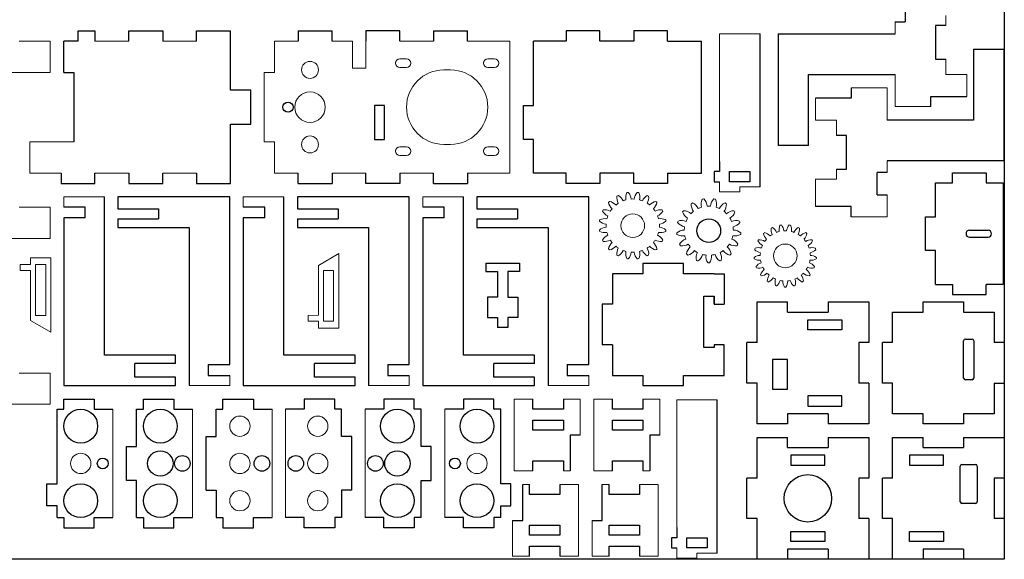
# Model space of a CAD drawing. Header units: millimetres. Extents: x 0 to 1180, y 0 to 381.
# Tile 5 of 6: x 889 to 1180, y 1 to 160. Entities that reach past the tile are written whole.
import ezdxf

# ---------------------------------------------------------------- set-up
doc = ezdxf.new("R2010")
doc.units = ezdxf.units.MM

msp = doc.modelspace()

# ---------------------------------------------------------------- linework, layer by layer
for p, q in [((1180, 380.77), (1180, 1.77)), ((1150.73, 165.93), (1150.73, 159.43)), ((1147.73, 159.43), (1150.73, 159.43)), ((1162.73, 158.43), (1159.73, 158.43)), ((1159.73, 158.43), (1159.73, 148.43)), ((906.5, 153.77), (906.5, 156.77)), ((906.5, 156.77), (911.5, 156.77)), ((911.5, 156.77), (911.5, 153.77)), ((921.5, 153.77), (921.5, 156.77)), ((921.5, 156.77), (931.5, 156.77)), ((931.5, 156.77), (931.5, 153.77)), ((941.5, 153.77), (941.5, 156.77)), ((941.5, 156.77), (951.5, 156.77)), ((951.5, 139.27), (951.5, 156.77)), ((971.5, 156.77), (981.5, 156.77)), ((971.5, 156.77), (971.5, 153.77)), ((981.5, 153.77), (981.5, 156.77)), ((991.5, 156.77), (991.5, 153.77)), ((1001.5, 156.77), (991.5, 156.77)), ((1001.5, 153.77), (1001.5, 156.77)), ((1011.5, 156.77), (1021.5, 156.77)), ((1011.5, 156.77), (1011.5, 153.77)), ((1021.5, 153.77), (1021.5, 156.77)), ((1050.6, 156.77), (1050.6, 153.77)), ((1060.6, 156.77), (1050.6, 156.77)), ((1060.6, 153.77), (1060.6, 156.77)), ((1070.6, 156.77), (1070.6, 153.77)), ((1080.6, 156.77), (1070.6, 156.77)), ((1080.6, 153.77), (1080.6, 156.77)), ((1107.89, 110.74), (1107.89, 155.94)), ((1113.23, 155.93), (1113.23, 122.93)), ((1113.23, 155.93), (1147.73, 155.93)), ((902.3, 144.53), (902.3, 153.77)), ((906.5, 153.77), (902.3, 153.77)), ((1041, 134.77), (1041, 153.77)), ((1050.6, 153.77), (1041, 153.77)), ((1070.6, 153.77), (1060.6, 153.77)), ((1080.6, 153.77), (1090.6, 153.77)), ((1090.6, 114.77), (1090.6, 153.77)), ((1170.93, 151.43), (1170.93, 130.43)), ((1170.93, 151.43), (1179.93, 151.43)), ((1179.93, 118.43), (1179.93, 151.43)), ((1159.73, 148.43), (1162.73, 148.43)), ((902.3, 144.53), (905.3, 144.53)), ((905.3, 144.53), (905.3, 124.01)), ((1122.23, 143.93), (1147.73, 143.93)), ((1122.23, 122.93), (1122.23, 143.93)), ((1134.83, 139.93), (1134.83, 136.93)), ((957.5, 139.27), (951.5, 139.27)), ((957.5, 129.27), (957.5, 139.27)), ((1134.83, 136.93), (1124.23, 136.93)), ((1158.33, 134.43), (1158.33, 137.43)), ((1158.33, 137.43), (1168.93, 137.43)), ((997, 134.77), (994, 134.77)), ((994, 134.77), (994, 124.77)), ((997, 124.77), (997, 134.77)), ((1038, 124.77), (1038, 134.77)), ((1038, 134.77), (1041, 134.77)), ((951.5, 111.77), (951.5, 129.27)), ((951.5, 129.27), (957.5, 129.27)), ((1170.93, 130.43), (1145.43, 130.43)), ((1133.43, 125.93), (1130.43, 125.93)), ((1133.43, 115.93), (1133.43, 125.93)), ((994, 124.77), (997, 124.77)), ((1041, 124.77), (1038, 124.77)), ((1041, 114.77), (1041, 124.77)), ((1122.23, 122.93), (1113.23, 122.93)), ((1095.89, 118.24), (1095.89, 115.24)), ((1179.93, 118.43), (1145.43, 118.43)), ((901.5, 114.77), (901.5, 111.77)), ((911.5, 111.77), (911.5, 114.77)), ((921.5, 114.77), (921.5, 111.77)), ((931.5, 111.77), (931.5, 114.77)), ((941.5, 114.77), (941.5, 111.77)), ((971.5, 111.77), (971.5, 114.77)), ((981.5, 114.77), (981.5, 111.77)), ((991.5, 111.77), (991.5, 114.77)), ((1001.5, 114.77), (1001.5, 111.77)), ((1011.5, 111.77), (1011.5, 114.77)), ((1021.5, 114.77), (1021.5, 111.77)), ((1050.6, 114.77), (1041, 114.77)), ((1050.6, 111.77), (1050.6, 114.77)), ((1060.6, 114.77), (1060.6, 111.77)), ((1070.6, 114.77), (1060.6, 114.77)), ((1070.6, 111.77), (1070.6, 114.77)), ((1080.6, 114.77), (1080.6, 111.77)), ((1080.6, 114.77), (1090.6, 114.77)), ((1095.89, 115.24), (1094.34, 115.24)), ((1094.34, 115.24), (1094.34, 112.24)), ((1098.89, 115.24), (1104.89, 115.24)), ((1098.89, 112.24), (1098.89, 115.24)), ((1104.89, 115.24), (1104.89, 112.24)), ((1130.43, 115.93), (1133.43, 115.93)), ((1145.43, 114.93), (1142.43, 114.93)), ((1142.43, 108.43), (1142.43, 114.93)), ((1164.69, 111.91), (1164.69, 114.91)), ((1164.69, 114.91), (1174.69, 114.91)), ((1174.69, 114.91), (1174.69, 111.91)), ((901.5, 111.77), (911.5, 111.77)), ((921.5, 111.77), (931.5, 111.77)), ((941.5, 111.77), (951.5, 111.77)), ((971.5, 111.77), (981.5, 111.77)), ((1001.5, 111.77), (991.5, 111.77)), ((1011.5, 111.77), (1021.5, 111.77)), ((1060.6, 111.77), (1050.6, 111.77)), ((1080.6, 111.77), (1070.6, 111.77)), ((1094.34, 112.24), (1095.89, 112.24)), ((1104.89, 112.24), (1098.89, 112.24)), ((1159.69, 111.91), (1164.69, 111.91)), ((1159.69, 101.91), (1159.69, 111.91)), ((1174.69, 111.91), (1179.69, 111.91)), ((1179.69, 111.91), (1179.69, 81.91)), ((914.3, 61.07), (914.3, 107.77)), ((951.3, 107.77), (918.3, 107.77)), ((918.3, 107.77), (918.3, 104.27)), ((951.3, 58.27), (951.3, 107.77)), ((967.3, 61.07), (967.3, 107.77)), ((1004.3, 107.77), (971.3, 107.77)), ((971.3, 107.77), (971.3, 104.27)), ((1004.3, 58.27), (1004.3, 107.77)), ((1020.3, 61.07), (1020.3, 107.77)), ((1057.3, 107.77), (1024.3, 107.77)), ((1024.3, 107.77), (1024.3, 104.27)), ((1057.3, 58.27), (1057.3, 107.77)), ((1142.43, 108.43), (1145.43, 108.43)), ((908.65, 104.77), (902.3, 104.77)), ((908.65, 101.57), (908.65, 104.77)), ((961.65, 104.77), (955.3, 104.77)), ((961.65, 101.57), (961.65, 104.77)), ((1014.65, 104.77), (1008.3, 104.77)), ((1014.65, 101.57), (1014.65, 104.77)), ((1134.83, 104.93), (1124.23, 104.93)), ((1134.83, 101.93), (1134.83, 104.93)), ((918.3, 104.27), (930.3, 104.27)), ((930.3, 104.27), (930.3, 101.27)), ((971.3, 104.27), (983.3, 104.27)), ((983.3, 104.27), (983.3, 101.27)), ((1024.3, 104.27), (1036.3, 104.27)), ((1036.3, 104.27), (1036.3, 101.27)), ((1156.69, 91.91), (1156.69, 101.91)), ((1156.69, 101.91), (1159.69, 101.91)), ((908.65, 101.57), (902.3, 101.57)), ((902.3, 101.57), (902.3, 52.07)), ((918.3, 101.27), (918.3, 98.77)), ((918.3, 101.27), (930.3, 101.27)), ((961.65, 101.57), (955.3, 101.57)), ((955.3, 101.57), (955.3, 52.07)), ((971.3, 101.27), (971.3, 98.77)), ((971.3, 101.27), (983.3, 101.27)), ((1014.65, 101.57), (1008.3, 101.57)), ((1008.3, 101.57), (1008.3, 52.07)), ((1024.3, 101.27), (1024.3, 98.77)), ((1024.3, 101.27), (1036.3, 101.27)), ((918.3, 98.77), (939.3, 98.77)), ((939.3, 98.77), (939.3, 52.07)), ((971.3, 98.77), (992.3, 98.77)), ((992.3, 98.77), (992.3, 52.07)), ((1024.3, 98.77), (1045.3, 98.77)), ((1045.3, 98.77), (1045.3, 52.07)), ((1169.69, 97.91), (1175.19, 97.91)), ((1169.69, 95.91), (1175.19, 95.91)), ((1159.69, 91.91), (1156.69, 91.91)), ((1159.69, 81.91), (1159.69, 91.91)), ((1026.87, 88.21), (1036.87, 88.21)), ((1026.87, 88.21), (1026.87, 85.71)), ((1036.87, 88.21), (1036.87, 85.71)), ((1073.3, 88.07), (1073.3, 85.07)), ((1085.3, 88.07), (1073.3, 88.07)), ((1085.3, 85.07), (1085.3, 88.07)), ((1026.87, 85.71), (1030.37, 85.71)), ((1030.37, 85.71), (1030.37, 78.21)), ((1033.37, 85.71), (1033.37, 78.21)), ((1036.87, 85.71), (1033.37, 85.71)), ((1064.3, 85.07), (1064.3, 76.07)), ((1073.3, 85.07), (1064.3, 85.07)), ((1094.3, 85.07), (1085.3, 85.07)), ((1094.3, 85.07), (1097.3, 85.07)), ((1097.3, 85.07), (1097.3, 76.07)), ((1159.69, 81.91), (1164.69, 81.91)), ((1164.69, 81.91), (1164.69, 78.91)), ((1179.69, 81.91), (1174.69, 81.91)), ((1174.69, 78.91), (1174.69, 81.91)), ((1164.69, 78.91), (1174.69, 78.91)), ((1030.37, 78.21), (1027.37, 78.21)), ((1027.37, 78.21), (1027.37, 72.21)), ((1033.37, 78.21), (1036.37, 78.21)), ((1036.37, 78.21), (1036.37, 72.21)), ((1061.3, 76.07), (1061.3, 64.07)), ((1064.3, 76.07), (1061.3, 76.07)), ((1091.3, 63.27), (1091.3, 78.47)), ((1091.3, 78.47), (1094.3, 78.47)), ((1094.3, 76.07), (1094.3, 78.47)), ((1094.3, 78.47), (1094.3, 76.07)), ((1094.3, 76.07), (1097.3, 76.07)), ((1107, 64.77), (1107, 76.77)), ((1107, 76.77), (1116, 76.77)), ((1116, 73.77), (1116, 76.77)), ((1128, 76.77), (1140, 76.77)), ((1128, 76.77), (1128, 73.77)), ((1140, 76.77), (1140, 64.77)), ((1156, 73.77), (1156, 76.77)), ((1156, 76.77), (1168, 76.77)), ((1168, 76.77), (1168, 73.77)), ((1116, 73.77), (1128, 73.77)), ((1147, 64.77), (1147, 73.77)), ((1147, 73.77), (1156, 73.77)), ((1168, 73.77), (1177, 73.77)), ((1177, 73.77), (1177, 64.77)), ((1027.37, 72.21), (1030.37, 72.21)), ((1030.37, 72.21), (1030.37, 69.21)), ((1036.37, 72.21), (1033.37, 72.21)), ((1033.37, 72.21), (1033.37, 69.21)), ((1122, 68.52), (1122, 71.52)), ((1122, 71.52), (1132, 71.52)), ((1132, 71.52), (1132, 68.52)), ((1033.37, 69.21), (1030.37, 69.21)), ((1132, 68.52), (1122, 68.52)), ((1064.3, 64.07), (1061.3, 64.07)), ((1064.3, 64.07), (1064.3, 55.07)), ((1097.3, 64.07), (1094.3, 64.07)), ((1094.3, 64.07), (1094.3, 63.27)), ((1097.3, 55.07), (1097.3, 64.07)), ((1104, 52.77), (1104, 64.77)), ((1107, 64.77), (1104, 64.77)), ((1137, 64.77), (1137, 52.77)), ((1140, 64.77), (1137, 64.77)), ((1144, 52.77), (1144, 64.77)), ((1147, 64.77), (1144, 64.77)), ((1168, 54.27), (1168, 65.27)), ((1168.5, 65.77), (1170.5, 65.77)), ((1171, 65.27), (1171, 54.27)), ((1180, 64.77), (1177, 64.77)), ((1180, 64.77), (1180, 52.77)), ((935.3, 61.07), (914.3, 61.07)), ((935.3, 58.57), (935.3, 61.07)), ((988.3, 61.07), (967.3, 61.07)), ((988.3, 58.57), (988.3, 61.07)), ((1041.3, 61.07), (1020.3, 61.07)), ((1041.3, 58.57), (1041.3, 61.07)), ((1094.3, 63.27), (1091.3, 63.27)), ((923.3, 54.57), (923.3, 58.57)), ((935.3, 58.57), (923.3, 58.57)), ((944.95, 58.27), (951.3, 58.27)), ((944.95, 58.27), (944.95, 55.07)), ((976.3, 54.57), (976.3, 58.57)), ((988.3, 58.57), (976.3, 58.57)), ((997.95, 58.27), (1004.3, 58.27)), ((997.95, 58.27), (997.95, 55.07)), ((1029.3, 54.57), (1029.3, 58.57)), ((1041.3, 58.57), (1029.3, 58.57)), ((1050.95, 58.27), (1057.3, 58.27)), ((1050.95, 58.27), (1050.95, 55.07)), ((1111.6, 59.77), (1111.6, 50.97)), ((1116, 59.77), (1111.6, 59.77)), ((1116, 50.97), (1116, 59.77)), ((935.3, 54.57), (923.3, 54.57)), ((935.3, 52.07), (935.3, 54.57)), ((944.95, 55.07), (951.3, 55.07)), ((988.3, 54.57), (976.3, 54.57)), ((988.3, 52.07), (988.3, 54.57)), ((997.95, 55.07), (1004.3, 55.07)), ((1041.3, 54.57), (1029.3, 54.57)), ((1041.3, 52.07), (1041.3, 54.57)), ((1050.95, 55.07), (1057.3, 55.07)), ((1064.3, 55.07), (1073.3, 55.07)), ((1073.3, 55.07), (1073.3, 52.07)), ((1085.3, 55.07), (1094.3, 55.07)), ((1085.3, 52.07), (1085.3, 55.07)), ((1094.3, 55.07), (1097.3, 55.07)), ((1107, 52.77), (1104, 52.77)), ((1107, 40.77), (1107, 52.77)), ((1140, 52.77), (1137, 52.77)), ((1140, 52.77), (1140, 40.77)), ((1147, 52.77), (1144, 52.77)), ((1147, 43.77), (1147, 52.77)), ((1170.5, 53.77), (1168.5, 53.77)), ((1177, 52.77), (1177, 43.77)), ((1177, 52.77), (1180, 52.77)), ((902.3, 52.07), (935.3, 52.07)), ((955.3, 52.07), (988.3, 52.07)), ((1008.3, 52.07), (1041.3, 52.07)), ((1073.3, 52.07), (1085.3, 52.07)), ((1111.6, 50.97), (1116, 50.97)), ((902.3, 45.07), (902.3, 48.07)), ((902.3, 48.07), (911.3, 48.07)), ((911.3, 48.07), (911.3, 45.07)), ((925.8, 45.07), (925.8, 48.07)), ((925.8, 48.07), (934.8, 48.07)), ((934.8, 48.07), (934.8, 45.07)), ((949.3, 45.07), (949.3, 48.07)), ((949.3, 48.07), (958.3, 48.07)), ((958.3, 48.07), (958.3, 45.07)), ((982.3, 48.07), (973.3, 48.07)), ((973.3, 48.07), (973.3, 45.07)), ((982.3, 45.07), (982.3, 48.07)), ((1005.8, 48.07), (996.8, 48.07)), ((996.8, 48.07), (996.8, 45.07)), ((1005.8, 45.07), (1005.8, 48.07)), ((1029.3, 48.07), (1020.3, 48.07)), ((1020.3, 48.07), (1020.3, 45.07)), ((1029.3, 45.07), (1029.3, 48.07)), ((1040.8, 45.07), (1040.8, 48.07)), ((1049.8, 48.07), (1049.8, 45.07)), ((1064.3, 45.07), (1064.3, 48.07)), ((1073.3, 48.07), (1073.3, 45.07)), ((1095.26, 2.61), (1095.26, 47.81)), ((1122, 49.02), (1122, 46.02)), ((1132, 49.02), (1122, 49.02)), ((1132, 46.02), (1132, 49.02)), ((900.3, 45.07), (902.3, 45.07)), ((900.3, 23.07), (900.3, 45.07)), ((911.3, 45.07), (916.8, 45.07)), ((923.8, 45.07), (925.8, 45.07)), ((923.8, 34.07), (923.8, 45.07)), ((934.8, 45.07), (940.3, 45.07)), ((947.3, 45.07), (949.3, 45.07)), ((947.3, 36.99), (947.3, 45.07)), ((958.3, 45.07), (963.8, 45.07)), ((973.3, 45.07), (967.8, 45.07)), ((984.3, 45.07), (982.3, 45.07)), ((984.3, 36.99), (984.3, 45.07)), ((996.8, 45.07), (991.3, 45.07)), ((1007.8, 45.07), (1005.8, 45.07)), ((1007.8, 34.07), (1007.8, 45.07)), ((1020.3, 45.07), (1014.8, 45.07)), ((1031.3, 45.07), (1029.3, 45.07)), ((1031.3, 23.07), (1031.3, 45.07)), ((1049.8, 45.07), (1040.8, 45.07)), ((1073.3, 45.07), (1064.3, 45.07)), ((1128, 43.77), (1116, 43.77)), ((1116, 43.77), (1116, 40.77)), ((1122, 46.02), (1132, 46.02)), ((1128, 43.77), (1128, 40.77)), ((1156, 43.77), (1147, 43.77)), ((1156, 40.77), (1156, 43.77)), ((1168, 43.77), (1168, 40.77)), ((1177, 43.77), (1168, 43.77)), ((1040.8, 38.87), (1040.8, 41.87)), ((1040.8, 41.87), (1049.8, 41.87)), ((1049.8, 41.87), (1049.8, 38.87)), ((1064.3, 38.87), (1064.3, 41.87)), ((1064.3, 41.87), (1073.3, 41.87)), ((1073.3, 41.87), (1073.3, 38.87)), ((1116, 40.77), (1107, 40.77)), ((1140, 40.77), (1128, 40.77)), ((1168, 40.77), (1156, 40.77)), ((1049.8, 38.87), (1040.8, 38.87)), ((1073.3, 38.87), (1064.3, 38.87)), ((944.3, 21.14), (944.3, 36.99)), ((944.3, 36.99), (947.3, 36.99)), ((987.3, 36.99), (984.3, 36.99)), ((987.3, 21.14), (987.3, 36.99)), ((1054.8, 37.47), (1051.8, 37.47)), ((1051.8, 37.47), (1051.8, 26.87)), ((1078.3, 37.47), (1075.3, 37.47)), ((1075.3, 37.47), (1075.3, 26.87)), ((1107, 24.77), (1107, 36.77)), ((1107, 36.77), (1116, 36.77)), ((1116, 33.77), (1116, 36.77)), ((1128, 36.77), (1140, 36.77)), ((1128, 36.77), (1128, 33.77)), ((1140, 36.77), (1140, 24.77)), ((1147, 24.77), (1147, 36.77)), ((1147, 36.77), (1156, 36.77)), ((1156, 33.77), (1156, 36.77)), ((1168, 36.77), (1180, 36.77)), ((1168, 36.77), (1168, 33.77)), ((1180, 36.77), (1180, 24.77)), ((920.8, 24.07), (920.8, 34.07)), ((920.8, 34.07), (923.8, 34.07)), ((1010.8, 34.07), (1007.8, 34.07)), ((1010.8, 24.07), (1010.8, 34.07)), ((1116, 33.77), (1128, 33.77)), ((1156, 33.77), (1168, 33.77)), ((1040.8, 26.87), (1040.8, 29.87)), ((1040.8, 29.87), (1049.8, 29.87)), ((1049.8, 29.87), (1049.8, 26.87)), ((1064.3, 26.87), (1064.3, 29.87)), ((1064.3, 29.87), (1073.3, 29.87)), ((1073.3, 29.87), (1073.3, 26.87)), ((1127, 31.52), (1117, 31.52)), ((1117, 31.52), (1117, 28.52)), ((1127, 28.52), (1127, 31.52)), ((1162, 31.52), (1152, 31.52)), ((1152, 31.52), (1152, 28.52)), ((1162, 28.52), (1162, 31.52)), ((1117, 28.52), (1127, 28.52)), ((1152, 28.52), (1162, 28.52)), ((1167, 17.77), (1167, 28.27)), ((1167.5, 28.77), (1171.5, 28.77)), ((1172, 28.27), (1172, 17.77)), ((923.8, 24.07), (920.8, 24.07)), ((923.8, 13.07), (923.8, 24.07)), ((1007.8, 13.07), (1007.8, 24.07)), ((1007.8, 24.07), (1010.8, 24.07)), ((1104, 12.77), (1104, 24.77)), ((1107, 24.77), (1104, 24.77)), ((1137, 24.77), (1137, 12.77)), ((1140, 24.77), (1137, 24.77)), ((1144, 12.77), (1144, 24.77)), ((1147, 24.77), (1144, 24.77)), ((1177, 24.77), (1177, 12.77)), ((1180, 24.77), (1177, 24.77)), ((897.3, 16.57), (897.3, 23.07)), ((897.3, 23.07), (900.3, 23.07)), ((944.3, 21.14), (947.3, 21.14)), ((947.3, 21.14), (947.3, 13.07)), ((987.3, 21.14), (984.3, 21.14)), ((984.3, 21.14), (984.3, 13.07)), ((1034.3, 23.07), (1031.3, 23.07)), ((1034.3, 16.57), (1034.3, 23.07)), ((1037.8, 12.27), (1037.8, 22.87)), ((1039.8, 19.87), (1039.8, 22.87)), ((1048.8, 22.87), (1048.8, 19.87)), ((1061.3, 12.27), (1061.3, 22.87)), ((1063.3, 19.87), (1063.3, 22.87)), ((1072.3, 22.87), (1072.3, 19.87)), ((1048.8, 19.87), (1039.8, 19.87)), ((1072.3, 19.87), (1063.3, 19.87)), ((900.3, 16.57), (897.3, 16.57)), ((900.3, 13.07), (900.3, 16.57)), ((1031.3, 13.07), (1031.3, 16.57)), ((1031.3, 16.57), (1034.3, 16.57)), ((1171.5, 17.27), (1167.5, 17.27)), ((900.3, 13.07), (902.3, 13.07)), ((902.3, 13.07), (902.3, 10.07)), ((911.3, 10.07), (911.3, 13.07)), ((911.3, 13.07), (916.8, 13.07)), ((923.8, 13.07), (925.8, 13.07)), ((925.8, 13.07), (925.8, 10.07)), ((934.8, 10.07), (934.8, 13.07)), ((934.8, 13.07), (940.3, 13.07)), ((947.3, 13.07), (949.3, 13.07)), ((949.3, 13.07), (949.3, 10.07)), ((958.3, 10.07), (958.3, 13.07)), ((958.3, 13.07), (963.8, 13.07)), ((973.3, 13.07), (967.8, 13.07)), ((973.3, 10.07), (973.3, 13.07)), ((984.3, 13.07), (982.3, 13.07)), ((982.3, 13.07), (982.3, 10.07)), ((996.8, 13.07), (991.3, 13.07)), ((996.8, 10.07), (996.8, 13.07)), ((1007.8, 13.07), (1005.8, 13.07)), ((1005.8, 13.07), (1005.8, 10.07)), ((1020.3, 13.07), (1014.8, 13.07)), ((1020.3, 10.07), (1020.3, 13.07)), ((1031.3, 13.07), (1029.3, 13.07)), ((1029.3, 13.07), (1029.3, 10.07)), ((1034.8, 12.27), (1037.8, 12.27)), ((1058.3, 12.27), (1061.3, 12.27)), ((1107, 12.77), (1104, 12.77)), ((1107, 0.77), (1107, 12.77)), ((1140, 12.77), (1137, 12.77)), ((1140, 12.77), (1140, 0.77)), ((1147, 12.77), (1144, 12.77)), ((1147, 0.77), (1147, 12.77)), ((1180, 12.77), (1177, 12.77)), ((1180, 12.77), (1180, 0.77)), ((902.3, 10.07), (911.3, 10.07)), ((925.8, 10.07), (934.8, 10.07)), ((949.3, 10.07), (958.3, 10.07)), ((982.3, 10.07), (973.3, 10.07)), ((1005.8, 10.07), (996.8, 10.07)), ((1029.3, 10.07), (1020.3, 10.07)), ((1039.8, 7.87), (1039.8, 10.87)), ((1039.8, 10.87), (1048.8, 10.87)), ((1048.8, 10.87), (1048.8, 7.87)), ((1063.3, 7.87), (1063.3, 10.87)), ((1063.3, 10.87), (1072.3, 10.87)), ((1072.3, 10.87), (1072.3, 7.87)), ((1083.26, 10.11), (1083.26, 7.11)), ((1117, 6.02), (1117, 9.02)), ((1117, 9.02), (1127, 9.02)), ((1127, 9.02), (1127, 6.02)), ((1152, 6.02), (1152, 9.02)), ((1152, 9.02), (1162, 9.02)), ((1162, 9.02), (1162, 6.02)), ((1048.8, 7.87), (1039.8, 7.87)), ((1072.3, 7.87), (1063.3, 7.87)), ((1083.26, 7.11), (1081.71, 7.11)), ((1081.71, 7.11), (1081.71, 4.11)), ((1086.26, 7.11), (1092.26, 7.11)), ((1086.26, 4.11), (1086.26, 7.11)), ((1092.26, 7.11), (1092.26, 4.11)), ((1127, 6.02), (1117, 6.02)), ((1162, 6.02), (1152, 6.02)), ((1039.8, 1.67), (1039.8, 4.67)), ((1039.8, 4.67), (1048.8, 4.67)), ((1048.8, 4.67), (1048.8, 1.67)), ((1063.3, 1.67), (1063.3, 4.67)), ((1063.3, 4.67), (1072.3, 4.67)), ((1072.3, 4.67), (1072.3, 1.67)), ((1081.71, 4.11), (1083.26, 4.11)), ((1092.26, 4.11), (1086.26, 4.11)), ((1128, 3.77), (1116, 3.77)), ((1116, 3.77), (1116, 0.77)), ((1128, 3.77), (1128, 0.77)), ((1168, 3.77), (1156, 3.77)), ((1156, 3.77), (1156, 0.77)), ((1168, 3.77), (1168, 0.77)), ((1179, 0.77), (700, 0.77)), ((1116, 0.77), (1107, 0.77)), ((1140, 0.77), (1128, 0.77)), ((1156, 0.77), (1147, 0.77)), ((1180, 0.77), (1168, 0.77))]:
    msp.add_line(p, q)
at = {"color": 7, "linetype": 'Continuous', "lineweight": 15}
for p, q in [((1162.73, 161.35), (1162.73, 158.43)), ((1147.73, 159.43), (1147.73, 155.93)), ((1107.89, 155.94), (1095.89, 155.94)), ((1095.89, 155.94), (1095.89, 115.24)), ((889.1, 153.77), (898.3, 153.77)), ((898.3, 144.53), (898.3, 153.77)), ((921.5, 153.77), (911.5, 153.77)), ((941.5, 153.77), (931.5, 153.77)), ((964.5, 153.77), (964.5, 144.53)), ((964.5, 153.77), (971.5, 153.77)), ((981.5, 153.77), (987.5, 153.77)), ((987.5, 145.77), (987.5, 153.77)), ((991.5, 153.77), (991.5, 145.77)), ((1001.5, 153.77), (1011.5, 153.77)), ((1021.5, 153.77), (1034, 153.77)), ((1034, 114.77), (1034, 153.77)), ((1003.5, 148.52), (1001.5, 148.52)), ((1029.5, 148.52), (1027.5, 148.52)), ((1162.73, 148.43), (1162.73, 143.93)), ((991.5, 145.77), (987.5, 145.77)), ((1001.5, 146.02), (1003.5, 146.02)), ((1027.5, 146.02), (1029.5, 146.02)), ((885.3, 144.53), (898.3, 144.53)), ((964.5, 144.53), (961.5, 144.53)), ((961.5, 124.01), (961.5, 144.53)), ((1016.5, 145.27), (1014.5, 145.27)), ((1147.73, 143.93), (1147.73, 134.43)), ((1162.73, 143.93), (1168.93, 143.93)), ((1168.93, 137.43), (1168.93, 143.93)), ((1145.43, 139.93), (1134.83, 139.93)), ((1145.43, 130.43), (1145.43, 139.93)), ((1124.23, 136.93), (1124.23, 130.43)), ((1147.73, 134.43), (1158.33, 134.43)), ((1130.43, 130.43), (1124.23, 130.43)), ((1130.43, 125.93), (1130.43, 130.43)), ((905.3, 124.01), (892.3, 124.01)), ((892.3, 124.01), (892.3, 114.77)), ((961.5, 124.01), (964.5, 124.01)), ((964.5, 124.01), (964.5, 114.77)), ((1003.5, 122.52), (1001.5, 122.52)), ((1014.5, 123.27), (1016.5, 123.27)), ((1029.5, 122.52), (1027.5, 122.52)), ((1001.5, 120.02), (1003.5, 120.02)), ((1027.5, 120.02), (1029.5, 120.02)), ((1145.43, 114.93), (1145.43, 118.43)), ((901.5, 114.77), (892.3, 114.77)), ((921.5, 114.77), (911.5, 114.77)), ((941.5, 114.77), (931.5, 114.77)), ((964.5, 114.77), (971.5, 114.77)), ((981.5, 114.77), (991.5, 114.77)), ((1001.5, 114.77), (1011.5, 114.77)), ((1021.5, 114.77), (1034, 114.77)), ((1130.43, 113), (1130.43, 115.93)), ((1095.89, 112.24), (1095.89, 109.24)), ((1101.89, 110.74), (1107.89, 110.74)), ((1101.89, 109.24), (1101.89, 110.74)), ((1124.23, 113), (1124.23, 104.93)), ((1130.43, 113), (1124.23, 113)), ((914.3, 107.77), (902.3, 107.77)), ((902.3, 107.77), (902.3, 104.77)), ((967.3, 107.77), (955.3, 107.77)), ((955.3, 107.77), (955.3, 104.77)), ((1020.3, 107.77), (1008.3, 107.77)), ((1008.3, 107.77), (1008.3, 104.77)), ((1095.89, 109.24), (1101.89, 109.24)), ((1145.43, 101.93), (1145.43, 108.43)), ((889.1, 104.77), (898.3, 104.77)), ((898.3, 95.53), (898.3, 104.77)), ((1134.83, 101.93), (1145.43, 101.93)), ((885.3, 95.53), (898.3, 95.53)), ((983.47, 91.02), (977.47, 87.56)), ((983.49, 69.06), (983.47, 91.02)), ((889.46, 87.79), (892.46, 87.79)), ((889.46, 86.04), (889.46, 87.79)), ((892.46, 89.79), (898.46, 89.79)), ((892.46, 87.79), (892.46, 89.79)), ((893.95, 72.79), (893.96, 87.79)), ((893.96, 87.79), (896.96, 87.79)), ((896.96, 87.79), (896.95, 72.79)), ((898.46, 89.79), (898.44, 67.82)), ((977.47, 87.56), (977.48, 72.81)), ((892.46, 86.04), (889.46, 86.04)), ((892.45, 71.29), (892.46, 86.04)), ((981.97, 86.06), (978.97, 86.06)), ((978.97, 86.06), (978.98, 71.06)), ((981.98, 71.06), (981.97, 86.06)), ((896.95, 72.79), (893.95, 72.79)), ((977.48, 72.81), (974.48, 72.8)), ((974.48, 72.8), (974.48, 71.05)), ((898.44, 67.82), (892.45, 71.29)), ((974.48, 71.05), (977.48, 71.06)), ((977.48, 71.06), (977.49, 69.06)), ((978.98, 71.06), (981.98, 71.06)), ((977.49, 69.06), (983.49, 69.06)), ((889.1, 55.77), (898.3, 55.77)), ((898.3, 46.53), (898.3, 55.77)), ((951.3, 52.07), (951.3, 55.07)), ((1004.3, 52.07), (1004.3, 55.07)), ((1057.3, 52.07), (1057.3, 55.07)), ((939.3, 52.07), (951.3, 52.07)), ((992.3, 52.07), (1004.3, 52.07)), ((1045.3, 52.07), (1057.3, 52.07)), ((885.3, 46.53), (898.3, 46.53)), ((1035.3, 48.07), (1035.3, 26.87)), ((1035.3, 48.07), (1040.8, 48.07)), ((1049.8, 48.07), (1054.8, 48.07)), ((1054.8, 48.07), (1054.8, 37.47)), ((1058.8, 48.07), (1058.8, 26.87)), ((1058.8, 48.07), (1064.3, 48.07)), ((1073.3, 48.07), (1078.3, 48.07)), ((1078.3, 48.07), (1078.3, 37.47)), ((1095.26, 47.81), (1083.26, 47.81)), ((1083.26, 47.81), (1083.26, 7.11)), ((916.8, 45.07), (916.8, 13.07)), ((940.3, 45.07), (940.3, 13.07)), ((963.8, 45.07), (963.8, 13.07)), ((967.8, 45.07), (967.8, 13.07)), ((991.3, 45.07), (991.3, 13.07)), ((1014.8, 45.07), (1014.8, 13.07)), ((1035.3, 26.87), (1040.8, 26.87)), ((1049.8, 26.87), (1051.8, 26.87)), ((1058.8, 26.87), (1064.3, 26.87)), ((1073.3, 26.87), (1075.3, 26.87)), ((1039.8, 22.87), (1037.8, 22.87)), ((1054.3, 22.87), (1048.8, 22.87)), ((1054.3, 1.67), (1054.3, 22.87)), ((1063.3, 22.87), (1061.3, 22.87)), ((1077.8, 22.87), (1072.3, 22.87)), ((1077.8, 1.67), (1077.8, 22.87)), ((1034.8, 1.67), (1034.8, 12.27)), ((1058.3, 1.67), (1058.3, 12.27)), ((1083.26, 4.11), (1083.26, 1.11)), ((1039.8, 1.67), (1034.8, 1.67)), ((1054.3, 1.67), (1048.8, 1.67)), ((1063.3, 1.67), (1058.3, 1.67)), ((1077.8, 1.67), (1072.3, 1.67)), ((1083.26, 1.11), (1089.26, 1.11)), ((1089.26, 2.61), (1095.26, 2.61)), ((1089.26, 1.11), (1089.26, 2.61))]:
    msp.add_line(p, q, dxfattribs=at)
for centre, radius in [((975, 145.27), 2.5), ((975, 134.27), 4.5), ((975, 123.27), 2.5), ((1070.29, 99.29), 3.5), ((1115.33, 90.35), 3.5), ((954.3, 40.07), 3), ((977.3, 40.07), 3), ((907.3, 29.07), 3), ((954.3, 29.07), 3), ((977.3, 29.07), 3), ((1024.3, 29.07), 3), ((954.3, 18.07), 3), ((977.3, 18.07), 3)]:
    msp.add_circle(centre, radius, dxfattribs=at)
for centre, radius in [((968.5, 134.27), 1.5), ((1092.75, 97.79), 3.5), ((907.3, 40.07), 5), ((930.8, 40.07), 5), ((1000.8, 40.07), 5), ((1024.3, 40.07), 5), ((930.8, 29.07), 3.75), ((1000.8, 29.07), 3.75), ((913.8, 29.07), 1.6), ((937.3, 29.07), 2.3), ((960.8, 29.07), 2.3), ((970.8, 29.07), 2.3), ((994.3, 29.07), 2.3), ((1017.8, 29.07), 1.6), ((1122, 18.77), 7), ((907.3, 18.07), 5), ((930.8, 18.07), 5), ((1000.8, 18.07), 5), ((1024.3, 18.07), 5)]:
    msp.add_circle(centre, radius)
for centre, radius, start, end in [((1001.5, 147.27), 1.25, 90, 270), ((1003.5, 147.27), 1.25, 270, 90), ((1027.5, 147.27), 1.25, 90, 270), ((1029.5, 147.27), 1.25, 270, 90), ((1014.5, 134.27), 11, 90, 270), ((1016.5, 134.27), 11, 270, 90), ((1001.5, 121.27), 1.25, 90, 270), ((1003.5, 121.27), 1.25, 270, 90), ((1027.5, 121.27), 1.25, 90, 270), ((1029.5, 121.27), 1.25, 270, 90), ((1069.17, 107.68), 3.6, 174.7495, 209.2528), ((1070.29, 99.29), 9.9, 115.651, 118.349), ((1064.16, 105.12), 3.6, 24.7472, 59.2505), ((1071.81, 107.61), 3.6, 156.7495, 191.2528), ((1070.29, 99.29), 9.9, 97.651, 100.349), ((1066.26, 106.73), 3.6, 6.7472, 41.2505), ((1074.31, 106.73), 3.6, 138.7495, 173.2528), ((1070.29, 99.29), 9.9, 79.651, 82.349), ((1068.76, 107.61), 3.6, 348.7472, 23.2505), ((1076.41, 105.12), 3.6, 120.7495, 155.2528), ((1071.4, 107.68), 3.6, 330.7472, 5.2505), ((1070.29, 99.29), 9.9, 61.651, 64.349), ((1070.29, 99.29), 9.9, 133.651, 136.349), ((1066.63, 106.92), 3.6, 192.7495, 227.2528), ((1062.66, 102.94), 3.6, 42.7472, 77.2505), ((1070.29, 99.29), 7.87, 122.7266, 129.2734), ((1070.29, 99.29), 7.87, 104.7266, 111.2734), ((1070.29, 99.29), 7.87, 86.7266, 93.2734), ((1070.29, 99.29), 7.87, 68.7266, 75.2734), ((1070.29, 99.29), 7.87, 50.7266, 57.2734), ((1077.91, 102.94), 3.6, 102.7495, 137.2528), ((1073.94, 106.92), 3.6, 312.7472, 347.2505), ((1070.29, 99.29), 9.9, 43.651, 46.349), ((1092.75, 97.79), 9.5, 120.3261, 123.2034), ((1090.94, 105.57), 3.4, 177.1587, 217.9043), ((1086.59, 102.88), 3.4, 25.6251, 66.3707), ((1092.75, 97.79), 7.25, 107.0878, 115.2652), ((1093.87, 105.7), 3.4, 155.9822, 196.7278), ((1092.75, 97.79), 9.5, 99.1496, 102.0269), ((1088.84, 104.76), 3.4, 4.4486, 45.1942), ((1092.75, 97.79), 7.25, 85.9113, 94.0887), ((1096.65, 104.76), 3.4, 134.8058, 175.5514), ((1092.75, 97.79), 9.5, 77.9731, 80.8504), ((1091.62, 105.7), 3.4, 343.2722, 24.0178), ((1092.75, 97.79), 7.25, 64.7348, 72.9122), ((1098.91, 102.88), 3.4, 113.6293, 154.3749), ((1094.55, 105.57), 3.4, 322.0957, 2.8413), ((1092.75, 97.79), 9.5, 56.7966, 59.6739), ((1070.29, 99.29), 9.9, 151.651, 154.349), ((1064.45, 105.42), 3.6, 210.7495, 245.2528), ((1061.9, 100.41), 3.6, 60.7472, 95.2505), ((1070.29, 99.29), 7.87, 158.7266, 165.2734), ((1070.29, 99.29), 7.87, 140.7266, 147.2734), ((1070.29, 99.29), 7.87, 32.7266, 39.2734), ((1078.67, 100.41), 3.6, 84.7495, 119.2528), ((1076.12, 105.42), 3.6, 294.7472, 329.2505), ((1070.29, 99.29), 7.87, 14.7266, 21.2734), ((1070.29, 99.29), 9.9, 25.651, 28.349), ((1092.75, 97.79), 9.5, 141.5025, 144.3798), ((1088.25, 104.4), 3.4, 198.3352, 239.0808), ((1085.17, 100.31), 3.4, 46.8016, 87.5472), ((1092.75, 97.79), 7.25, 128.2642, 136.4417), ((1092.75, 97.79), 7.25, 43.5583, 51.7358), ((1100.33, 100.31), 3.4, 92.4528, 133.1984), ((1097.24, 104.4), 3.4, 300.9192, 341.6648), ((1092.75, 97.79), 9.5, 35.6202, 38.4975), ((1070.29, 99.29), 9.9, 169.651, 172.349), ((1062.85, 103.32), 3.6, 228.7495, 263.2528), ((1061.97, 97.76), 3.6, 78.7472, 113.2505), ((1070.29, 99.29), 7.87, 176.7266, 183.2734), ((1078.6, 97.76), 3.6, 66.7495, 101.2528), ((1077.72, 103.32), 3.6, 276.7472, 311.2505), ((1070.29, 99.29), 7.87, 356.7266, 3.2734), ((1070.29, 99.29), 9.9, 7.651, 10.349), ((1092.75, 97.79), 9.5, 162.679, 165.5563), ((1086.17, 102.33), 3.4, 219.5116, 260.2572), ((1084.77, 97.4), 3.4, 67.978, 108.7236), ((1092.75, 97.79), 7.25, 170.6172, 178.7946), ((1092.75, 97.79), 7.25, 149.4407, 157.6181), ((1092.75, 97.79), 7.25, 22.3819, 30.5593), ((1100.72, 97.4), 3.4, 71.2764, 112.022), ((1099.32, 102.33), 3.4, 279.7428, 320.4884), ((1092.75, 97.79), 7.25, 1.2054, 9.3828), ((1092.75, 97.79), 9.5, 14.4437, 17.321), ((1116.84, 98.1), 3.36, 156.9433, 189.7774), ((1115.33, 90.35), 9.2, 97.2528, 99.8901), ((1111.6, 97.31), 3.36, 7.3655, 40.1995), ((1119.05, 97.31), 3.36, 139.8005, 172.6345), ((1115.33, 90.35), 9.2, 80.1099, 82.7472), ((1113.82, 98.1), 3.36, 350.2226, 23.0567), ((1062.85, 95.27), 3.6, 96.7472, 131.2505), ((1070.29, 99.29), 9.9, 187.651, 190.349), ((1061.97, 100.82), 3.6, 246.7495, 281.2528), ((1064.45, 93.17), 3.6, 114.7472, 149.2505), ((1070.29, 99.29), 7.87, 194.7266, 201.2734), ((1070.29, 99.29), 7.87, 338.7266, 345.2734), ((1076.12, 93.17), 3.6, 30.7495, 65.2528), ((1078.6, 100.82), 3.6, 258.7472, 293.2505), ((1077.72, 95.27), 3.6, 48.7495, 83.2528), ((1070.29, 99.29), 9.9, 349.651, 352.349), ((1085.45, 94.55), 3.4, 89.1545, 129.9001), ((1092.75, 97.79), 9.5, 183.8555, 186.7328), ((1084.98, 99.64), 3.4, 240.6881, 281.4337), ((1092.75, 97.79), 7.25, 191.7936, 199.9711), ((1092.75, 97.79), 7.25, 340.0289, 348.2064), ((1100.52, 99.64), 3.4, 258.5663, 299.3119), ((1100.04, 94.55), 3.4, 50.0999, 90.8455), ((1092.75, 97.79), 9.5, 353.2672, 356.1445), ((1115.33, 90.35), 9.2, 131.5385, 134.1758), ((1112.21, 97.61), 3.36, 191.229, 224.0631), ((1108.33, 94), 3.36, 41.6512, 74.4852), ((1115.33, 90.35), 7.4, 121.2211, 127.3504), ((1114.49, 98.2), 3.36, 174.0862, 206.9202), ((1115.33, 90.35), 9.2, 114.3956, 117.0329), ((1109.71, 95.9), 3.36, 24.5083, 57.3424), ((1115.33, 90.35), 7.4, 104.0782, 110.2075), ((1115.33, 90.35), 7.4, 86.9353, 93.0647), ((1115.33, 90.35), 7.4, 69.7925, 75.9218), ((1120.94, 95.9), 3.36, 122.6576, 155.4917), ((1115.33, 90.35), 9.2, 62.9671, 65.6044), ((1116.17, 98.2), 3.36, 333.0798, 5.9138), ((1115.33, 90.35), 7.4, 52.6496, 58.7789), ((1122.33, 94), 3.36, 105.5148, 138.3488), ((1118.44, 97.61), 3.36, 315.9369, 348.771), ((1115.33, 90.35), 9.2, 45.8242, 48.4615), ((1070.29, 99.29), 9.9, 205.651, 208.349), ((1061.9, 98.18), 3.6, 264.7495, 299.2528), ((1066.63, 91.66), 3.6, 132.7472, 167.2505), ((1062.66, 95.64), 3.6, 282.7495, 317.2528), ((1070.29, 99.29), 7.87, 212.7266, 219.2734), ((1070.29, 99.29), 7.87, 230.7266, 237.2734), ((1070.29, 99.29), 7.87, 302.7266, 309.2734), ((1077.91, 95.64), 3.6, 222.7472, 257.2505), ((1070.29, 99.29), 7.87, 320.7266, 327.2734), ((1073.94, 91.66), 3.6, 12.7495, 47.2528), ((1078.67, 98.18), 3.6, 240.7472, 275.2505), ((1070.29, 99.29), 9.9, 331.651, 334.349), ((1087.11, 92.13), 3.4, 110.331, 151.0766), ((1092.75, 97.79), 9.5, 205.0319, 207.9092), ((1084.83, 96.71), 3.4, 261.8646, 302.6102), ((1092.75, 97.79), 7.25, 212.9701, 221.1475), ((1092.75, 97.79), 7.25, 318.8525, 327.0299), ((1100.66, 96.71), 3.4, 237.3898, 278.1354), ((1098.38, 92.13), 3.4, 28.9234, 69.669), ((1092.75, 97.79), 9.5, 332.0908, 334.9681), ((1115.33, 90.35), 9.2, 148.6814, 151.3186), ((1110.21, 96.37), 3.36, 208.3719, 241.2059), ((1107.56, 91.78), 3.36, 58.7941, 91.6281), ((1115.33, 90.35), 7.4, 155.5068, 161.6361), ((1115.33, 90.35), 7.4, 138.3639, 144.4932), ((1115.33, 90.35), 7.4, 35.5068, 41.6361), ((1123.09, 91.78), 3.36, 88.3719, 121.2059), ((1120.44, 96.37), 3.36, 298.7941, 331.6281), ((1115.33, 90.35), 7.4, 18.3639, 24.4932), ((1115.33, 90.35), 9.2, 28.6814, 31.3186), ((1070.29, 99.29), 9.9, 223.651, 226.349), ((1069.17, 90.91), 3.6, 150.7472, 185.2505), ((1070.29, 99.29), 9.9, 241.651, 244.349), ((1064.16, 93.46), 3.6, 300.7495, 335.2528), ((1070.29, 99.29), 7.87, 248.7266, 255.2734), ((1071.81, 90.98), 3.6, 168.7472, 203.2505), ((1066.26, 91.85), 3.6, 318.7495, 353.2528), ((1070.29, 99.29), 7.87, 266.7266, 273.2734), ((1074.31, 91.85), 3.6, 186.7472, 221.2505), ((1068.76, 90.98), 3.6, 336.7495, 11.2528), ((1070.29, 99.29), 7.87, 284.7266, 291.2734), ((1076.41, 93.46), 3.6, 204.7472, 239.2505), ((1071.4, 90.91), 3.6, 354.7495, 29.2528), ((1070.29, 99.29), 9.9, 295.651, 298.349), ((1070.29, 99.29), 9.9, 313.651, 316.349), ((1089.54, 90.48), 3.4, 131.5075, 172.2531), ((1092.75, 97.79), 9.5, 226.2084, 229.0857), ((1085.76, 93.93), 3.4, 283.0411, 323.7867), ((1092.75, 97.79), 7.25, 234.1466, 242.324), ((1092.4, 89.81), 3.4, 152.6839, 193.4295), ((1087.63, 91.66), 3.4, 304.2175, 344.9631), ((1092.75, 97.79), 7.25, 255.323, 263.5005), ((1095.31, 90.23), 3.4, 173.8604, 214.606), ((1090.19, 90.23), 3.4, 325.394, 6.1396), ((1092.75, 97.79), 7.25, 276.4995, 284.677), ((1097.87, 91.66), 3.4, 195.0369, 235.7825), ((1092.75, 97.79), 7.25, 297.676, 305.8534), ((1093.09, 89.81), 3.4, 346.5705, 27.3161), ((1099.74, 93.93), 3.4, 216.2133, 256.9589), ((1095.95, 90.48), 3.4, 7.7469, 48.4925), ((1092.75, 97.79), 9.5, 310.9143, 313.7916), ((1108.11, 87.16), 3.36, 93.0798, 125.9138), ((1115.33, 90.35), 9.2, 165.8242, 168.4615), ((1108.67, 94.59), 3.36, 225.5148, 258.3488), ((1107.49, 89.43), 3.36, 75.9369, 108.771), ((1115.33, 90.35), 7.4, 172.6496, 178.7789), ((1123.17, 89.43), 3.36, 71.229, 104.0631), ((1121.99, 94.59), 3.36, 281.6512, 314.4852), ((1115.33, 90.35), 7.4, 1.2211, 7.3504), ((1122.54, 87.16), 3.36, 54.0862, 86.9202), ((1115.33, 90.35), 9.2, 11.5385, 14.1758), ((1070.29, 99.29), 9.9, 259.651, 262.349), ((1070.29, 99.29), 9.9, 277.651, 280.349), ((1092.75, 97.79), 9.5, 247.3849, 250.2622), ((1092.75, 97.79), 9.5, 268.5613, 271.4387), ((1092.75, 97.79), 9.5, 289.7378, 292.6151), ((1115.33, 90.35), 9.2, 182.9671, 185.6044), ((1107.71, 92.44), 3.36, 242.6576, 275.4917), ((1109.37, 85.17), 3.36, 110.2226, 143.0567), ((1115.33, 90.35), 7.4, 189.7925, 195.9218), ((1115.33, 90.35), 7.4, 344.0782, 350.2075), ((1121.28, 85.17), 3.36, 36.9433, 69.7774), ((1122.94, 92.44), 3.36, 264.5083, 297.3424), ((1115.33, 90.35), 9.2, 354.3956, 357.0329), ((1115.33, 90.35), 9.2, 200.1099, 202.7472), ((1107.44, 90.1), 3.36, 259.8005, 292.6345), ((1111.17, 83.65), 3.36, 127.3655, 160.1995), ((1115.33, 90.35), 9.2, 217.2528, 219.8901), ((1107.86, 87.79), 3.36, 276.9433, 309.7774), ((1115.33, 90.35), 7.4, 206.9353, 213.0647), ((1113.33, 82.72), 3.36, 144.5083, 177.3424), ((1115.33, 90.35), 7.4, 224.0782, 230.2075), ((1115.33, 90.35), 7.4, 309.7925, 315.9218), ((1117.33, 82.72), 3.36, 2.6576, 35.4917), ((1122.79, 87.79), 3.36, 230.2226, 263.0567), ((1115.33, 90.35), 7.4, 326.9353, 333.0647), ((1119.49, 83.65), 3.36, 19.8005, 52.6345), ((1123.22, 90.1), 3.36, 247.3655, 280.1995), ((1115.33, 90.35), 9.2, 320.1099, 322.7472), ((1115.33, 90.35), 9.2, 337.2528, 339.8901), ((1115.33, 90.35), 9.2, 234.3956, 237.0329), ((1108.95, 85.7), 3.36, 294.0862, 326.9202), ((1115.33, 90.35), 7.4, 241.2211, 247.3504), ((1115.67, 82.47), 3.36, 161.6512, 194.4852), ((1115.33, 90.35), 9.2, 251.5385, 254.1758), ((1110.6, 84.03), 3.36, 311.229, 344.0631), ((1115.33, 90.35), 7.4, 258.3639, 264.4932), ((1117.98, 82.92), 3.36, 178.7941, 211.6281), ((1112.68, 82.92), 3.36, 328.3719, 1.2059), ((1115.33, 90.35), 7.4, 275.5068, 281.6361), ((1120.05, 84.03), 3.36, 195.9369, 228.771), ((1115.33, 90.35), 9.2, 285.8242, 288.4615), ((1115.33, 90.35), 7.4, 292.6496, 298.7789), ((1114.99, 82.47), 3.36, 345.5148, 18.3488), ((1121.7, 85.7), 3.36, 213.0798, 245.9138), ((1115.33, 90.35), 9.2, 302.9671, 305.6044), ((1115.33, 90.35), 9.2, 268.6814, 271.3186)]:
    msp.add_arc(centre, radius, start, end, dxfattribs=at)
for centre, radius, start, end in [((1169.69, 96.91), 1, 90, 270), ((1175.19, 96.91), 1, 270, 90), ((1168.5, 65.27), 0.5, 90, 180), ((1170.5, 65.27), 0.5, 0, 90), ((1168.5, 54.27), 0.5, 180, 270), ((1170.5, 54.27), 0.5, 270, 0), ((1167.5, 28.27), 0.5, 90, 180), ((1171.5, 28.27), 0.5, 0, 90), ((1167.5, 17.77), 0.5, 180, 270), ((1171.5, 17.77), 0.5, 270, 0)]:
    msp.add_arc(centre, radius, start, end)

doc.saveas('drawing.dxf')
